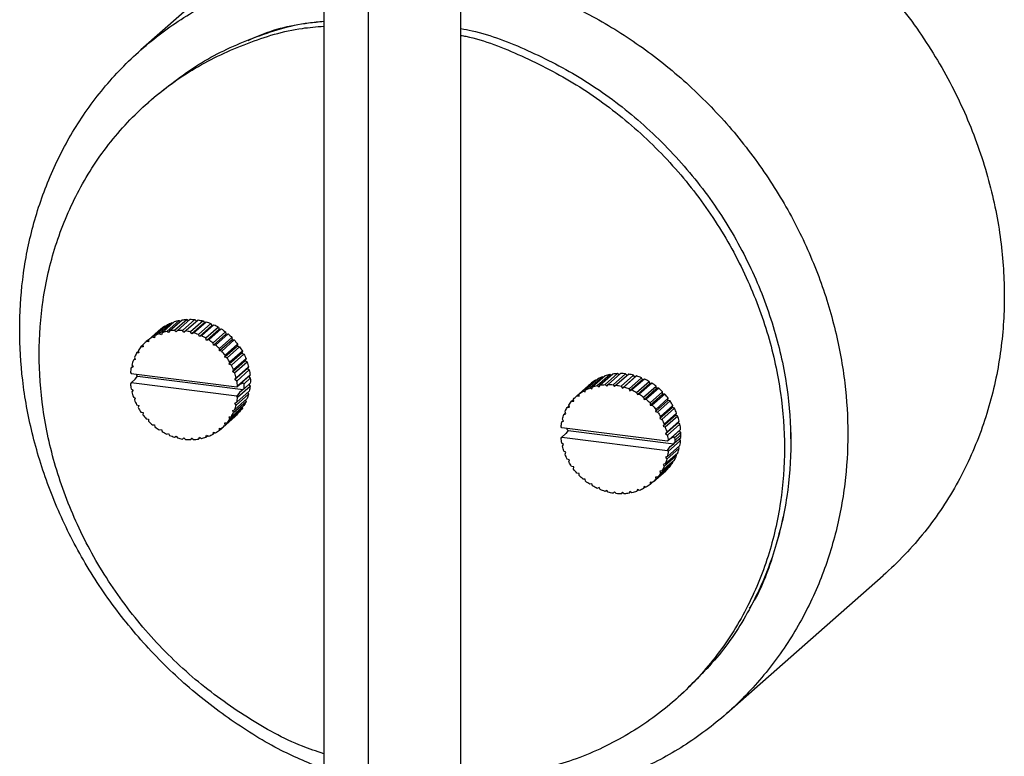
# Paper-space layout '_Dimétrica' of a CAD drawing. Header units: millimetres. Extents: x 502 to 789, y -361 to 71.
# Tile 2 of 4: x 502 to 613, y -298 to -215. Entities that reach past the tile are written whole.
import ezdxf

# ---------------------------------------------------------------- set-up
doc = ezdxf.new("R2010")
doc.units = ezdxf.units.MM

psp = doc.layouts.new('_Dimétrica')

# ---------------------------------------------------------------- linework, layer by layer
at = {"color": 7, "linetype": 'Continuous', "lineweight": 25}
for p, q in [((536.61, -186.58), (536.61, -327.71)), ((552.11, -327.71), (552.11, -186.58)), ((533.65, -202.81), (515.97, -218.4)), ((541.62, -207.76), (541.62, -330.12)), ((517.51, -223.71), (516.8, -224.33)), ((518.35, -250.36), (519.76, -249.11)), ((520.29, -248.97), (518.88, -250.21)), ((519.2, -250.15), (520.62, -248.91)), ((521.17, -248.85), (519.76, -250.1)), ((520.09, -250.09), (521.51, -248.84)), ((520.29, -248.97), (520.44, -249.06)), ((522.07, -248.87), (520.66, -250.12)), ((520.83, -250.31), (522.42, -248.91)), ((521.17, -248.85), (521.34, -248.99)), ((522.98, -249.02), (521.57, -250.27)), ((521.91, -250.37), (523.32, -249.12)), ((522.07, -248.87), (522.25, -249.06)), ((522.98, -249.02), (523.13, -249.24)), ((523.13, -249.24), (523.32, -249.12)), ((516.82, -251.15), (518.24, -249.9)), ((518.68, -249.6), (517.27, -250.85)), ((517.55, -250.69), (518.96, -249.44)), ((517.87, -250.21), (517.99, -250.11)), ((517.99, -250.11), (518, -250.11)), ((519.45, -249.22), (518.04, -250.47)), ((518.68, -249.6), (518.76, -249.63)), ((519.09, -250.35), (518.88, -250.21)), ((519.2, -250.15), (519.09, -250.35)), ((519.45, -249.22), (519.57, -249.28)), ((519.95, -250.26), (519.76, -250.1)), ((520.09, -250.09), (519.95, -250.26)), ((520.83, -250.31), (520.66, -250.12)), ((523.13, -249.24), (521.71, -250.49)), ((523.87, -249.32), (522.46, -250.56)), ((523.99, -249.55), (522.57, -250.79)), ((522.79, -250.71), (524.2, -249.46)), ((524.73, -249.73), (523.31, -250.98)), ((524.81, -249.97), (523.39, -251.22)), ((523.62, -251.17), (525.04, -249.92)), ((523.87, -249.32), (523.99, -249.55)), ((523.99, -249.55), (524.2, -249.46)), ((524.73, -249.73), (524.81, -249.97)), ((524.81, -249.97), (525.04, -249.92)), ((516.81, -251.15), (516.57, -251.35)), ((516.81, -251.39), (516.57, -251.35)), ((516.82, -251.15), (516.81, -251.39)), ((517.5, -250.92), (517.27, -250.85)), ((517.55, -250.69), (517.5, -250.92)), ((518.27, -250.58), (518.04, -250.47)), ((518.35, -250.36), (518.27, -250.58)), ((521.71, -250.49), (521.57, -250.27)), ((521.91, -250.37), (521.71, -250.49)), ((522.57, -250.79), (522.46, -250.56)), ((522.79, -250.71), (522.57, -250.79)), ((523.39, -251.22), (523.31, -250.98)), ((523.62, -251.17), (523.39, -251.22)), ((525.53, -250.27), (524.11, -251.52)), ((525.57, -250.52), (524.16, -251.76)), ((524.4, -251.75), (525.81, -250.5)), ((526.25, -250.91), (524.84, -252.16)), ((526.26, -251.16), (524.85, -252.4)), ((525.09, -252.43), (526.5, -251.18)), ((525.53, -250.27), (525.57, -250.52)), ((525.57, -250.52), (525.81, -250.5)), ((526.25, -250.91), (526.26, -251.16)), ((526.26, -251.16), (526.5, -251.18)), ((515.65, -252.4), (515.72, -252.64)), ((516.19, -251.77), (515.97, -251.97)), ((516.21, -251.97), (515.97, -251.97)), ((516.19, -251.72), (516.21, -251.97)), ((516.54, -251.38), (516.45, -251.46)), ((524.16, -251.76), (524.11, -251.52)), ((524.4, -251.75), (524.16, -251.76)), ((524.85, -252.4), (524.84, -252.16)), ((525.09, -252.43), (524.85, -252.4)), ((526.86, -251.89), (525.45, -253.13)), ((526.89, -251.65), (525.48, -252.89)), ((525.69, -253.19), (527.1, -251.94)), ((527.42, -252.46), (526.01, -253.7)), ((526.89, -251.65), (526.86, -251.89)), ((526.86, -251.89), (527.1, -251.94)), ((527.42, -252.46), (527.36, -252.68)), ((515.29, -253.3), (515.11, -253.46)), ((515.33, -253.39), (515.11, -253.46)), ((515.24, -253.16), (515.33, -253.39)), ((515.68, -252.5), (515.48, -252.68)), ((515.72, -252.64), (515.48, -252.68)), ((525.45, -253.13), (525.48, -252.89)), ((525.69, -253.19), (525.45, -253.13)), ((527.36, -252.68), (525.95, -253.93)), ((526.18, -254.02), (527.59, -252.78)), ((527.74, -253.53), (526.33, -254.78)), ((527.84, -253.32), (526.43, -254.57)), ((527.36, -252.68), (527.59, -252.78)), ((527.84, -253.32), (527.74, -253.53)), ((527.74, -253.53), (527.97, -253.66)), ((515.04, -254.16), (514.87, -254.32)), ((515.07, -254.21), (514.87, -254.32)), ((514.94, -253.99), (515.07, -254.21)), ((525.95, -253.93), (526.01, -253.7)), ((526.18, -254.02), (525.95, -253.93)), ((526.33, -254.78), (526.43, -254.57)), ((526.55, -254.91), (527.97, -253.66)), ((528, -254.42), (526.59, -255.66)), ((528.13, -254.23), (526.72, -255.47)), ((526.79, -255.82), (528.21, -254.57)), ((528.13, -254.23), (528, -254.42)), ((528, -254.42), (528.21, -254.57)), ((514.78, -254.87), (514.87, -254.98)), ((514.87, -254.98), (526.79, -256.49)), ((514.87, -256.04), (515.33, -255.62)), ((515.33, -255.62), (515.57, -255.26)), ((515.46, -255.06), (515.46, -255.16)), ((515.57, -255.26), (515.46, -255.16)), ((515.57, -255.26), (527.51, -256.77)), ((526.55, -254.91), (526.33, -254.78)), ((526.59, -255.66), (526.72, -255.47)), ((526.79, -255.82), (526.59, -255.66)), ((528.29, -255.15), (526.88, -256.39)), ((528.14, -255.31), (527.11, -256.22)), ((527.61, -256.12), (528.32, -255.49)), ((528.29, -255.15), (528.14, -255.31)), ((528.14, -255.31), (528.32, -255.49)), ((565.91, -256.98), (567.32, -255.73)), ((567.6, -255.57), (566.19, -256.82)), ((566.68, -256.59), (568.1, -255.35)), ((568.4, -255.24), (566.99, -256.48)), ((567.4, -255.75), (567.32, -255.73)), ((567.52, -256.34), (568.93, -255.09)), ((569.26, -255.03), (567.84, -256.28)), ((568.21, -255.4), (568.1, -255.35)), ((568.4, -256.22), (569.81, -254.98)), ((570.15, -254.97), (568.74, -256.21)), ((569.08, -255.19), (568.93, -255.09)), ((569.3, -256.24), (570.72, -255)), ((571.06, -255.04), (569.47, -256.44)), ((569.98, -255.12), (569.81, -254.98)), ((570.21, -256.4), (571.62, -255.15)), ((571.77, -255.37), (570.35, -256.61)), ((571.96, -255.25), (570.55, -256.49)), ((570.89, -255.19), (570.72, -255)), ((571.1, -256.69), (572.51, -255.44)), ((572.63, -255.67), (571.21, -256.92)), ((572.84, -255.59), (571.43, -256.83)), ((571.77, -255.37), (571.62, -255.15)), ((571.96, -255.25), (571.77, -255.37)), ((572.63, -255.67), (572.51, -255.44)), ((572.84, -255.59), (572.63, -255.67)), ((514.87, -256.04), (514.78, -256.13)), ((526.79, -257.54), (514.87, -256.04)), ((514.87, -256.71), (515.07, -256.86)), ((515.07, -256.86), (514.94, -257.05)), ((526.79, -256.49), (527.11, -256.22)), ((526.79, -256.49), (526.88, -256.39)), ((526.88, -257.65), (528.29, -256.41)), ((527.11, -256.22), (527.51, -256.01)), ((527.51, -256.77), (527.11, -257.11)), ((527.51, -256.01), (527.61, -256.12)), ((527.61, -256.69), (527.51, -256.77)), ((528.32, -256.07), (527.61, -256.69)), ((528.15, -256.22), (528.29, -256.41)), ((565.21, -257.48), (566.63, -256.23)), ((566.88, -256.03), (565.46, -257.28)), ((566.15, -257.05), (566.19, -256.82)), ((566.63, -256.23), (566.51, -256.34)), ((566.64, -256.24), (566.63, -256.23)), ((566.68, -256.59), (566.91, -256.7)), ((566.91, -256.7), (566.99, -256.48)), ((567.52, -256.34), (567.73, -256.48)), ((567.73, -256.48), (567.84, -256.28)), ((568.4, -256.22), (568.59, -256.39)), ((568.59, -256.39), (568.74, -256.21)), ((569.3, -256.24), (569.47, -256.44)), ((570.21, -256.4), (570.35, -256.61)), ((570.35, -256.61), (570.55, -256.49)), ((571.1, -256.69), (571.21, -256.92)), ((571.21, -256.92), (571.43, -256.83)), ((571.96, -257.11), (573.37, -255.86)), ((573.45, -256.1), (572.04, -257.35)), ((573.68, -256.05), (572.26, -257.3)), ((572.75, -257.65), (574.17, -256.4)), ((574.21, -256.64), (572.8, -257.89)), ((574.45, -256.63), (573.04, -257.88)), ((573.45, -256.1), (573.37, -255.86)), ((573.68, -256.05), (573.45, -256.1)), ((574.21, -256.64), (574.17, -256.4)), ((574.45, -256.63), (574.21, -256.64)), ((515.11, -257.62), (515.33, -257.74)), ((515.33, -257.74), (515.24, -257.96)), ((527.97, -257.81), (526.55, -259.06)), ((526.72, -258.54), (528.13, -257.29)), ((528.21, -256.96), (526.79, -258.21)), ((527.11, -257.11), (526.79, -257.54)), ((526.88, -257.65), (526.79, -257.54)), ((527.78, -257.98), (527.84, -258.12)), ((528.03, -257.12), (528.13, -257.29)), ((564.61, -258.09), (564.83, -257.9)), ((564.85, -258.1), (564.83, -257.85)), ((565.16, -257.53), (565.09, -257.59)), ((565.21, -257.48), (565.45, -257.52)), ((565.45, -257.52), (565.46, -257.28)), ((565.91, -256.98), (566.15, -257.05)), ((571.96, -257.11), (572.04, -257.35)), ((572.04, -257.35), (572.26, -257.3)), ((572.75, -257.65), (572.8, -257.89)), ((572.8, -257.89), (573.04, -257.88)), ((573.48, -258.29), (574.89, -257.04)), ((574.9, -257.29), (573.49, -258.53)), ((575.15, -257.31), (573.73, -258.55)), ((575.5, -258.01), (574.09, -259.26)), ((574.12, -259.02), (575.53, -257.77)), ((574.9, -257.29), (574.89, -257.04)), ((575.15, -257.31), (574.9, -257.29)), ((575.5, -258.01), (575.53, -257.77)), ((575.75, -258.07), (575.5, -258.01)), ((515.48, -258.5), (515.72, -258.59)), ((515.72, -258.59), (515.65, -258.82)), ((526.01, -260.13), (527.42, -258.88)), ((527.59, -258.6), (526.18, -259.85)), ((526.33, -259.13), (526.55, -259.06)), ((526.43, -259.37), (526.33, -259.13)), ((526.43, -259.37), (527.84, -258.12)), ((526.59, -258.31), (526.79, -258.21)), ((526.72, -258.54), (526.59, -258.31)), ((527.4, -258.78), (527.42, -258.88)), ((564.12, -258.8), (564.32, -258.63)), ((564.12, -258.8), (564.36, -258.77)), ((564.36, -258.77), (564.29, -258.53)), ((564.61, -258.09), (564.85, -258.1)), ((573.48, -258.29), (573.49, -258.53)), ((573.49, -258.53), (573.73, -258.55)), ((574.12, -259.02), (574.09, -259.26)), ((575.75, -258.07), (574.33, -259.32)), ((576, -258.81), (574.59, -260.06)), ((574.65, -259.83), (576.06, -258.58)), ((576.24, -258.9), (574.82, -260.15)), ((576, -258.81), (576.06, -258.58)), ((576.24, -258.9), (576, -258.81)), ((515.97, -259.33), (516.21, -259.39)), ((516.21, -259.39), (516.19, -259.63)), ((516.57, -260.1), (516.81, -260.12)), ((516.81, -260.12), (516.82, -260.37)), ((525.21, -261.07), (526.62, -259.82)), ((525.48, -260.8), (526.89, -259.55)), ((527.1, -259.31), (525.69, -260.56)), ((525.95, -259.88), (526.18, -259.85)), ((526.01, -260.13), (525.95, -259.88)), ((526.88, -259.5), (526.89, -259.55)), ((563.71, -260.34), (563.59, -260.12)), ((563.75, -259.59), (563.94, -259.43)), ((563.75, -259.59), (563.97, -259.52)), ((563.97, -259.52), (563.88, -259.29)), ((574.09, -259.26), (574.33, -259.32)), ((574.65, -259.83), (574.59, -260.06)), ((574.59, -260.06), (574.82, -260.15)), ((576.38, -259.66), (574.97, -260.91)), ((575.07, -260.7), (576.48, -259.45)), ((576.61, -259.79), (575.19, -261.03)), ((576.38, -259.66), (576.48, -259.45)), ((576.61, -259.79), (576.38, -259.66)), ((517.27, -260.78), (517.5, -260.76)), ((517.5, -260.76), (517.55, -261.01)), ((518.04, -261.35), (518.27, -261.3)), ((518.27, -261.3), (518.35, -261.54)), ((524.84, -261.38), (524.85, -261.13)), ((524.84, -261.38), (525.07, -261.17)), ((524.85, -261.13), (525.09, -261.17)), ((525.45, -260.56), (525.69, -260.56)), ((525.48, -260.8), (525.45, -260.56)), ((563.51, -261.11), (563.42, -261)), ((563.51, -260.44), (563.68, -260.29)), ((563.51, -260.44), (563.71, -260.34)), ((575.43, -262.61), (563.51, -261.11)), ((564.11, -261.29), (564.1, -261.19)), ((564.11, -261.29), (564.21, -261.39)), ((575.07, -260.7), (574.97, -260.91)), ((574.97, -260.91), (575.19, -261.03)), ((576.65, -260.54), (575.23, -261.79)), ((575.36, -261.6), (576.77, -260.35)), ((576.85, -260.7), (575.44, -261.95)), ((575.52, -262.52), (576.93, -261.28)), ((576.65, -260.54), (576.77, -260.35)), ((576.85, -260.7), (576.65, -260.54)), ((576.78, -261.44), (576.93, -261.28)), ((518.88, -261.82), (519.09, -261.73)), ((519.09, -261.73), (519.2, -261.96)), ((519.76, -262.16), (519.95, -262.04)), ((519.95, -262.04), (520.09, -262.25)), ((520.66, -262.37), (520.83, -262.22)), ((520.83, -262.22), (521, -262.41)), ((521.57, -262.44), (521.71, -262.26)), ((521.57, -262.44), (521.74, -262.29)), ((521.71, -262.26), (521.91, -262.43)), ((522.46, -262.37), (522.57, -262.17)), ((522.46, -262.37), (522.64, -262.21)), ((522.57, -262.17), (522.79, -262.31)), ((523.31, -262.17), (523.39, -261.95)), ((523.31, -262.17), (523.5, -262)), ((523.39, -261.95), (523.62, -262.06)), ((524.11, -261.83), (524.16, -261.6)), ((524.11, -261.83), (524.32, -261.65)), ((524.16, -261.6), (524.4, -261.68)), ((563.42, -262.26), (563.51, -262.17)), ((563.97, -261.75), (563.51, -262.17)), ((563.51, -262.17), (575.43, -263.67)), ((564.21, -261.39), (563.97, -261.75)), ((564.21, -261.39), (576.15, -262.9)), ((575.36, -261.6), (575.23, -261.79)), ((575.23, -261.79), (575.44, -261.95)), ((575.75, -262.34), (575.43, -262.61)), ((576.78, -261.44), (575.75, -262.34)), ((576.15, -262.14), (575.75, -262.34)), ((576.25, -262.25), (576.15, -262.14)), ((576.96, -261.62), (576.25, -262.25)), ((576.25, -262.82), (576.96, -262.19)), ((576.26, -262.53), (576.97, -261.91)), ((576.96, -261.62), (576.78, -261.44)), ((576.93, -262.54), (576.79, -262.35)), ((563.71, -262.99), (563.51, -262.83)), ((563.59, -263.18), (563.71, -262.99)), ((576.77, -263.42), (575.36, -264.66)), ((575.52, -262.52), (575.43, -262.61)), ((575.43, -263.67), (575.75, -263.23)), ((575.44, -264.34), (576.85, -263.09)), ((576.93, -262.54), (575.52, -263.78)), ((575.75, -263.23), (576.15, -262.9)), ((576.15, -262.9), (576.25, -262.82)), ((576.77, -263.42), (576.67, -263.24)), ((563.97, -263.87), (563.75, -263.75)), ((563.88, -264.08), (563.97, -263.87)), ((564.36, -264.72), (564.12, -264.63)), ((576.48, -264.25), (575.07, -265.49)), ((575.19, -265.19), (576.61, -263.94)), ((575.44, -264.34), (575.23, -264.44)), ((575.23, -264.44), (575.36, -264.66)), ((575.43, -263.67), (575.52, -263.78)), ((576.48, -264.25), (576.42, -264.1)), ((564.29, -264.95), (564.36, -264.72)), ((564.85, -265.52), (564.61, -265.46)), ((564.83, -265.76), (564.85, -265.52)), ((575.53, -265.68), (574.12, -266.93)), ((574.33, -266.69), (575.75, -265.44)), ((576.06, -265.01), (574.65, -266.26)), ((574.82, -265.98), (576.24, -264.73)), ((575.19, -265.19), (574.97, -265.26)), ((574.97, -265.26), (575.07, -265.49)), ((575.53, -265.68), (575.53, -265.63)), ((576.06, -265.01), (576.04, -264.91)), ((565.45, -266.25), (565.21, -266.23)), ((565.46, -266.49), (565.45, -266.25)), ((566.15, -266.89), (565.91, -266.91)), ((566.19, -267.14), (566.15, -266.89)), ((573.85, -267.19), (575.27, -265.95)), ((574.33, -266.69), (574.09, -266.68)), ((574.09, -266.68), (574.12, -266.93)), ((574.82, -265.98), (574.59, -266.01)), ((574.59, -266.01), (574.65, -266.26)), ((566.91, -267.43), (566.68, -267.48)), ((566.99, -267.67), (566.91, -267.43)), ((567.73, -267.86), (567.52, -267.95)), ((567.84, -268.09), (567.73, -267.86)), ((572.8, -267.73), (572.75, -267.96)), ((572.96, -267.78), (572.75, -267.96)), ((573.04, -267.8), (572.8, -267.73)), ((573.49, -267.26), (573.48, -267.5)), ((573.71, -267.3), (573.48, -267.5)), ((573.73, -267.3), (573.49, -267.26)), ((568.59, -268.17), (568.4, -268.29)), ((568.74, -268.38), (568.59, -268.17)), ((569.47, -268.34), (569.3, -268.49)), ((569.64, -268.54), (569.47, -268.34)), ((570.35, -268.39), (570.21, -268.57)), ((570.38, -268.41), (570.21, -268.57)), ((570.55, -268.56), (570.35, -268.39)), ((571.21, -268.3), (571.1, -268.5)), ((571.28, -268.34), (571.1, -268.5)), ((571.43, -268.44), (571.21, -268.3)), ((572.04, -268.08), (571.96, -268.3)), ((572.15, -268.13), (571.96, -268.3)), ((572.26, -268.19), (572.04, -268.08)), ((582.11, -293.4), (599.79, -277.81)), ((576.33, -291.83), (577.04, -291.21))]:
    psp.add_line(p, q, dxfattribs=at)
for points, knots in [([(566.72, -193.17), (568.79, -193.43), (570.91, -193.83), (575.22, -194.97), (577.41, -195.7), (581.77, -197.51), (583.95, -198.59), (588.22, -201.08), (590.31, -202.5), (594.32, -205.65), (596.24, -207.38), (599.83, -211.1), (601.51, -213.09), (604.55, -217.25), (605.92, -219.42), (608.32, -223.87), (609.35, -226.15), (611.06, -230.72), (611.74, -233.01), (612.76, -237.53), (613.11, -239.77), (613.4, -243.03), (613.45, -244.1), (613.49, -245.68), (613.49, -246.2), (613.48, -247.24), (613.47, -247.77), (613.35, -250.4), (613.11, -252.54), (612.31, -256.82), (611.74, -258.95), (610.26, -263.15), (609.35, -265.21), (607.18, -269.17), (605.92, -271.07), (603.08, -274.63), (601.5, -276.3), (599.79, -277.81)], [0, 0, 0, 0, 0.0625, 0.0625, 0.125, 0.125, 0.1875, 0.1875, 0.25, 0.25, 0.3125, 0.3125, 0.375, 0.375, 0.4375, 0.4375, 0.5, 0.5, 0.5625, 0.5625, 0.625, 0.625, 0.65625, 0.65625, 0.671875, 0.671875, 0.6875, 0.6875, 0.75, 0.75, 0.8125, 0.8125, 0.875, 0.875, 0.9375, 0.9375, 1, 1, 1, 1]), ([(536.61, -299.71), (535, -299.03), (531.38, -297.5), (526.07, -294.21), (520.72, -290.04), (515.86, -285.15), (511.63, -279.73), (508.14, -273.9), (505.45, -267.86), (503.58, -261.77), (502.5, -255.8), (502.16, -249.99), (502.5, -244.26), (503.58, -238.56), (505.45, -232.95), (508.14, -227.59), (511.63, -222.64), (515.86, -218.28), (520.72, -214.62), (526.07, -211.79), (531.38, -209.84), (535, -209.22), (536.61, -208.95)], [0, 0, 0, 0, 0.0413, 0.092797, 0.145263, 0.198226, 0.251189, 0.303655, 0.355152, 0.405263, 0.453636, 0.5, 0.546364, 0.594737, 0.644848, 0.696345, 0.748811, 0.801774, 0.854737, 0.907203, 0.9587, 1, 1, 1, 1]), ([(552.11, -209.33), (552.96, -209.48), (555.78, -209.96), (560.55, -211.55), (566.36, -214.13), (572.02, -217.57), (577.36, -221.76), (582.22, -226.64), (586.45, -232.07), (589.94, -237.89), (592.63, -243.93), (594.5, -250.02), (595.58, -255.99), (595.93, -261.8), (595.58, -267.53), (594.5, -273.23), (592.63, -278.84), (589.94, -284.21), (586.45, -289.15), (582.22, -293.52), (577.36, -297.17), (572.02, -300.01), (566.36, -302.02), (560.55, -303.14), (555.78, -303.54), (552.96, -303.31), (552.11, -303.24)], [0, 0, 0, 0, 0.018258, 0.060081, 0.103407, 0.147932, 0.193294, 0.239086, 0.284878, 0.33024, 0.374764, 0.41809, 0.459914, 0.5, 0.540086, 0.58191, 0.625236, 0.66976, 0.715122, 0.760914, 0.806706, 0.852068, 0.896593, 0.939919, 0.981742, 1, 1, 1, 1]), ([(536.61, -297.93), (535.8, -297.66), (532.81, -296.66), (527.87, -293.89), (521.97, -289.66), (516.67, -284.45), (512.17, -278.54), (508.66, -272.16), (506.19, -265.59), (504.78, -259.09), (504.32, -252.76), (504.78, -246.54), (506.19, -240.4), (508.66, -234.45), (512.17, -228.95), (516.67, -224.18), (521.97, -220.3), (527.87, -217.55), (532.81, -216.03), (535.8, -215.79), (536.61, -215.72)], [0, 0, 0, 0, 0.022047, 0.081689, 0.142935, 0.205015, 0.267096, 0.328342, 0.387984, 0.44537, 0.5, 0.55463, 0.612016, 0.671658, 0.732904, 0.794985, 0.857065, 0.918311, 0.977953, 1, 1, 1, 1]), ([(517.51, -223.71), (519.23, -222.34), (522.64, -219.64), (528.59, -216.95), (533.29, -215.46), (536.04, -215.22), (536.61, -215.17)], [0, 0, 0, 0, 0.3126853, 0.6211651, 0.9215634, 1, 1, 1, 1]), ([(528.09, -217.33), (528.29, -217.23), (530.4, -216.21), (533.3, -215.47), (536.04, -215.22), (536.61, -215.17)], [0, 0, 0, 0, 0.077338, 0.808966, 1, 1, 1, 1]), ([(552.11, -215.99), (552.53, -216.07), (555.09, -216.56), (559.77, -218.39), (565.98, -221.59), (571.87, -225.89), (577.17, -231.08), (581.67, -237), (585.18, -243.38), (587.65, -249.95), (589.06, -256.45), (589.51, -262.78), (589.08, -269), (587.59, -275.1), (586.08, -279.35), (584.81, -281.31), (584.68, -281.5)], [0, 0, 0, 0, 0.015658, 0.09485, 0.177154, 0.261672, 0.347342, 0.433013, 0.517531, 0.599835, 0.679027, 0.754416, 0.829804, 0.908996, 0.9913, 1, 1, 1, 1]), ([(552.11, -215.99), (552.53, -216.07), (555.09, -216.56), (559.77, -218.39), (565.98, -221.59), (571.87, -225.89), (577.17, -231.08), (581.67, -237), (585.18, -243.38), (587.65, -249.95), (589.06, -256.45), (589.52, -262.78), (589.06, -268.99), (587.65, -275.14), (585.17, -281.08), (581.7, -286.62), (578.6, -289.67), (577.04, -291.21)], [0, 0, 0, 0, 0.013481, 0.081662, 0.152523, 0.22529, 0.299049, 0.372808, 0.445576, 0.516436, 0.584617, 0.649525, 0.714432, 0.782613, 0.853474, 0.926241, 1, 1, 1, 1]), ([(552.11, -216.76), (552.29, -216.79), (554.62, -217.24), (559.06, -219.02), (565.28, -222.21), (571.16, -226.52), (576.47, -231.71), (580.96, -237.62), (584.48, -244), (586.94, -250.57), (588.35, -257.07), (588.81, -263.4), (588.35, -269.62), (586.94, -275.76), (584.48, -281.71), (580.96, -287.2), (576.47, -291.98), (571.16, -295.84), (565.28, -298.67), (559.06, -300.28), (554.62, -300.94), (552.29, -300.81), (552.11, -300.8)], [0, 0, 0, 0, 0.00464, 0.05774, 0.112928, 0.1696, 0.227045, 0.284489, 0.341161, 0.396349, 0.449449, 0.5, 0.550551, 0.603651, 0.658839, 0.715511, 0.772955, 0.8304, 0.887072, 0.94226, 0.99536, 1, 1, 1, 1]), ([(526.89, -259.55), (526.82, -259.63), (526.73, -259.72), (526.64, -259.8), (526.62, -259.82)], [0, 0, 0, 0, 0.799486, 1, 1, 1, 1]), ([(575.26, -265.95), (575.3, -265.91), (575.39, -265.83), (575.48, -265.74), (575.53, -265.68)], [0, 0, 0, 0, 0.371847, 1, 1, 1, 1])]:
    psp.add_open_spline(points, degree=3, knots=knots, dxfattribs=at)
for points in [[(519.76, -249.11), (519.93, -249.05), (520.11, -249), (520.29, -248.97)], [(520.62, -248.91), (520.8, -248.88), (520.98, -248.86), (521.17, -248.85)], [(521.51, -248.84), (521.7, -248.84), (521.88, -248.85), (522.07, -248.87)], [(522.42, -248.91), (522.61, -248.94), (522.79, -248.98), (522.98, -249.02)], [(523.32, -249.12), (523.51, -249.18), (523.69, -249.24), (523.87, -249.32)], [(518.24, -249.9), (518.38, -249.79), (518.53, -249.69), (518.68, -249.6)], [(518.88, -250.21), (518.7, -250.25), (518.52, -250.3), (518.35, -250.36)], [(518.96, -249.44), (519.12, -249.36), (519.29, -249.29), (519.45, -249.22)], [(519.76, -250.1), (519.57, -250.11), (519.39, -250.12), (519.2, -250.15)], [(520.66, -250.12), (520.47, -250.1), (520.28, -250.09), (520.09, -250.09)], [(521.57, -250.27), (521.38, -250.23), (521.19, -250.19), (521, -250.16)], [(524.2, -249.46), (524.38, -249.54), (524.56, -249.63), (524.73, -249.73)], [(525.04, -249.92), (525.2, -250.03), (525.37, -250.15), (525.53, -250.27)], [(516.57, -251.35), (516.44, -251.47), (516.31, -251.59), (516.19, -251.72)], [(517.27, -250.85), (517.11, -250.94), (516.96, -251.04), (516.82, -251.15)], [(518.04, -250.47), (517.87, -250.53), (517.71, -250.61), (517.55, -250.69)], [(522.46, -250.56), (522.28, -250.49), (522.09, -250.42), (521.91, -250.37)], [(523.31, -250.98), (523.14, -250.88), (522.96, -250.79), (522.79, -250.71)], [(524.11, -251.52), (523.95, -251.39), (523.79, -251.28), (523.62, -251.17)], [(525.81, -250.5), (525.96, -250.63), (526.11, -250.77), (526.25, -250.91)], [(526.5, -251.18), (526.64, -251.33), (526.77, -251.49), (526.89, -251.65)], [(515.97, -251.97), (515.86, -252.1), (515.75, -252.25), (515.65, -252.4)], [(524.84, -252.16), (524.7, -252.02), (524.55, -251.88), (524.4, -251.75)], [(525.48, -252.89), (525.35, -252.73), (525.23, -252.58), (525.09, -252.43)], [(527.1, -251.94), (527.22, -252.11), (527.32, -252.28), (527.42, -252.46)], [(515.11, -253.46), (515.05, -253.64), (514.99, -253.81), (514.94, -253.99)], [(515.48, -252.68), (515.39, -252.83), (515.31, -252.99), (515.24, -253.16)], [(526.01, -253.7), (525.91, -253.53), (525.8, -253.36), (525.69, -253.19)], [(527.59, -252.78), (527.68, -252.95), (527.77, -253.14), (527.84, -253.32)], [(514.87, -254.32), (514.83, -254.5), (514.8, -254.68), (514.78, -254.87)], [(526.43, -254.57), (526.35, -254.38), (526.27, -254.2), (526.18, -254.02)], [(527.97, -253.66), (528.03, -253.85), (528.09, -254.04), (528.13, -254.23)], [(528.21, -254.57), (528.25, -254.76), (528.27, -254.96), (528.29, -255.15)], [(526.72, -255.47), (526.67, -255.28), (526.62, -255.09), (526.55, -254.91)], [(528.32, -255.49), (528.33, -255.69), (528.33, -255.88), (528.32, -256.07)], [(567.32, -255.73), (567.17, -255.82), (567.02, -255.92), (566.88, -256.03)], [(568.1, -255.35), (567.93, -255.41), (567.76, -255.49), (567.6, -255.57)], [(568.93, -255.09), (568.75, -255.13), (568.58, -255.18), (568.4, -255.24)], [(569.81, -254.98), (569.63, -254.99), (569.44, -255.01), (569.26, -255.03)], [(570.72, -255), (570.53, -254.98), (570.34, -254.97), (570.15, -254.97)], [(571.62, -255.15), (571.44, -255.11), (571.25, -255.07), (571.06, -255.04)], [(572.51, -255.44), (572.33, -255.37), (572.15, -255.3), (571.96, -255.25)], [(573.37, -255.86), (573.2, -255.76), (573.02, -255.67), (572.84, -255.59)], [(514.78, -256.13), (514.8, -256.32), (514.83, -256.51), (514.87, -256.71)], [(526.88, -256.39), (526.86, -256.2), (526.83, -256.01), (526.79, -255.82)], [(527.61, -256.69), (527.62, -256.5), (527.62, -256.31), (527.61, -256.12)], [(528.29, -256.41), (528.27, -256.59), (528.25, -256.78), (528.21, -256.96)], [(566.19, -256.82), (566.35, -256.74), (566.51, -256.66), (566.68, -256.59)], [(566.99, -256.48), (567.16, -256.43), (567.34, -256.38), (567.52, -256.34)], [(567.84, -256.28), (568.03, -256.25), (568.21, -256.23), (568.4, -256.22)], [(568.74, -256.21), (568.92, -256.22), (569.11, -256.22), (569.3, -256.24)], [(569.64, -256.29), (569.83, -256.32), (570.02, -256.35), (570.21, -256.4)], [(570.55, -256.49), (570.73, -256.55), (570.92, -256.62), (571.1, -256.69)], [(571.43, -256.83), (571.61, -256.92), (571.78, -257.01), (571.96, -257.11)], [(574.17, -256.4), (574.01, -256.28), (573.85, -256.16), (573.68, -256.05)], [(574.89, -257.04), (574.75, -256.9), (574.6, -256.76), (574.45, -256.63)], [(514.94, -257.05), (514.99, -257.24), (515.05, -257.43), (515.11, -257.62)], [(515.24, -257.96), (515.31, -258.14), (515.39, -258.32), (515.48, -258.5)], [(526.79, -258.21), (526.83, -258.03), (526.86, -257.84), (526.88, -257.65)], [(528.13, -257.29), (528.09, -257.47), (528.03, -257.64), (527.97, -257.81)], [(564.83, -257.85), (564.95, -257.72), (565.08, -257.6), (565.21, -257.48)], [(565.46, -257.28), (565.61, -257.17), (565.75, -257.07), (565.91, -256.98)], [(572.26, -257.3), (572.43, -257.41), (572.6, -257.52), (572.75, -257.65)], [(573.04, -257.88), (573.19, -258.01), (573.34, -258.14), (573.48, -258.29)], [(575.53, -257.77), (575.41, -257.61), (575.28, -257.46), (575.15, -257.31)], [(515.65, -258.82), (515.75, -259), (515.86, -259.17), (515.97, -259.33)], [(526.55, -259.06), (526.62, -258.89), (526.67, -258.71), (526.72, -258.54)], [(527.42, -258.88), (527.32, -259.03), (527.22, -259.17), (527.1, -259.31)], [(527.84, -258.12), (527.77, -258.28), (527.68, -258.45), (527.59, -258.6)], [(563.88, -259.29), (563.95, -259.12), (564.03, -258.96), (564.12, -258.8)], [(564.29, -258.53), (564.39, -258.38), (564.5, -258.23), (564.61, -258.09)], [(573.73, -258.55), (573.87, -258.7), (574, -258.86), (574.12, -259.02)], [(576.06, -258.58), (575.97, -258.41), (575.86, -258.24), (575.75, -258.07)], [(576.48, -259.45), (576.41, -259.27), (576.33, -259.08), (576.24, -258.9)], [(516.19, -259.63), (516.31, -259.79), (516.44, -259.95), (516.57, -260.1)], [(525.69, -260.56), (525.8, -260.42), (525.91, -260.28), (526.01, -260.13)], [(526.18, -259.85), (526.27, -259.69), (526.35, -259.53), (526.43, -259.37)], [(563.59, -260.12), (563.63, -259.94), (563.69, -259.76), (563.75, -259.59)], [(574.33, -259.32), (574.44, -259.48), (574.55, -259.66), (574.65, -259.83)], [(574.82, -260.15), (574.91, -260.33), (574.99, -260.51), (575.07, -260.7)], [(576.77, -260.35), (576.73, -260.16), (576.67, -259.97), (576.61, -259.79)], [(516.82, -260.37), (516.96, -260.51), (517.11, -260.65), (517.27, -260.78)], [(517.55, -261.01), (517.71, -261.13), (517.87, -261.25), (518.04, -261.35)], [(525.09, -261.17), (525.23, -261.06), (525.35, -260.93), (525.48, -260.8)], [(563.42, -261), (563.44, -260.81), (563.47, -260.63), (563.51, -260.44)], [(575.19, -261.03), (575.26, -261.22), (575.31, -261.41), (575.36, -261.6)], [(576.93, -261.28), (576.92, -261.08), (576.89, -260.89), (576.85, -260.7)], [(518.35, -261.54), (518.52, -261.64), (518.7, -261.74), (518.88, -261.82)], [(519.2, -261.96), (519.39, -262.04), (519.57, -262.1), (519.76, -262.16)], [(520.09, -262.25), (520.28, -262.3), (520.47, -262.34), (520.66, -262.37)], [(521, -262.41), (521.19, -262.43), (521.38, -262.44), (521.57, -262.44)], [(521.91, -262.43), (522.09, -262.42), (522.28, -262.4), (522.46, -262.37)], [(522.79, -262.31), (522.96, -262.27), (523.14, -262.23), (523.31, -262.17)], [(523.62, -262.06), (523.79, -261.99), (523.95, -261.92), (524.11, -261.83)], [(524.4, -261.68), (524.55, -261.58), (524.7, -261.48), (524.84, -261.38)], [(563.51, -262.83), (563.47, -262.64), (563.44, -262.45), (563.42, -262.26)], [(575.44, -261.95), (575.47, -262.14), (575.5, -262.33), (575.52, -262.52)], [(576.25, -262.25), (576.26, -262.34), (576.26, -262.44), (576.26, -262.53)], [(576.97, -261.91), (576.97, -261.81), (576.96, -261.72), (576.96, -261.62)], [(576.96, -262.19), (576.96, -262.1), (576.97, -262), (576.97, -261.91)], [(563.75, -263.75), (563.69, -263.56), (563.63, -263.37), (563.59, -263.18)], [(576.26, -262.53), (576.26, -262.63), (576.26, -262.72), (576.25, -262.82)], [(576.61, -263.94), (576.67, -263.77), (576.73, -263.6), (576.77, -263.42)], [(576.85, -263.09), (576.89, -262.91), (576.92, -262.72), (576.93, -262.54)], [(564.12, -264.63), (564.03, -264.45), (563.95, -264.27), (563.88, -264.08)], [(575.36, -264.66), (575.31, -264.84), (575.26, -265.02), (575.19, -265.19)], [(575.52, -263.78), (575.5, -263.97), (575.47, -264.15), (575.44, -264.34)], [(576.24, -264.73), (576.33, -264.57), (576.41, -264.41), (576.48, -264.25)], [(564.61, -265.46), (564.5, -265.3), (564.39, -265.13), (564.29, -264.95)], [(565.21, -266.23), (565.08, -266.08), (564.95, -265.92), (564.83, -265.76)], [(575.07, -265.49), (574.99, -265.66), (574.91, -265.82), (574.82, -265.98)], [(575.75, -265.44), (575.86, -265.3), (575.97, -265.16), (576.06, -265.01)], [(565.91, -266.91), (565.75, -266.77), (565.61, -266.64), (565.46, -266.49)], [(574.12, -266.93), (574, -267.06), (573.87, -267.18), (573.73, -267.3)], [(574.65, -266.26), (574.55, -266.41), (574.44, -266.55), (574.33, -266.69)], [(566.68, -267.48), (566.51, -267.37), (566.35, -267.26), (566.19, -267.14)], [(567.52, -267.95), (567.34, -267.86), (567.16, -267.77), (566.99, -267.67)], [(572.75, -267.96), (572.6, -268.05), (572.43, -268.12), (572.26, -268.19)], [(573.48, -267.5), (573.34, -267.61), (573.19, -267.71), (573.04, -267.8)], [(568.4, -268.29), (568.21, -268.23), (568.03, -268.16), (567.84, -268.09)], [(569.3, -268.49), (569.11, -268.47), (568.92, -268.43), (568.74, -268.38)], [(570.21, -268.57), (570.02, -268.57), (569.83, -268.56), (569.64, -268.54)], [(571.1, -268.5), (570.92, -268.53), (570.73, -268.55), (570.55, -268.56)], [(571.96, -268.3), (571.78, -268.35), (571.61, -268.4), (571.43, -268.44)]]:
    psp.add_open_spline(points, degree=3, dxfattribs=at)

doc.saveas('drawing.dxf')
